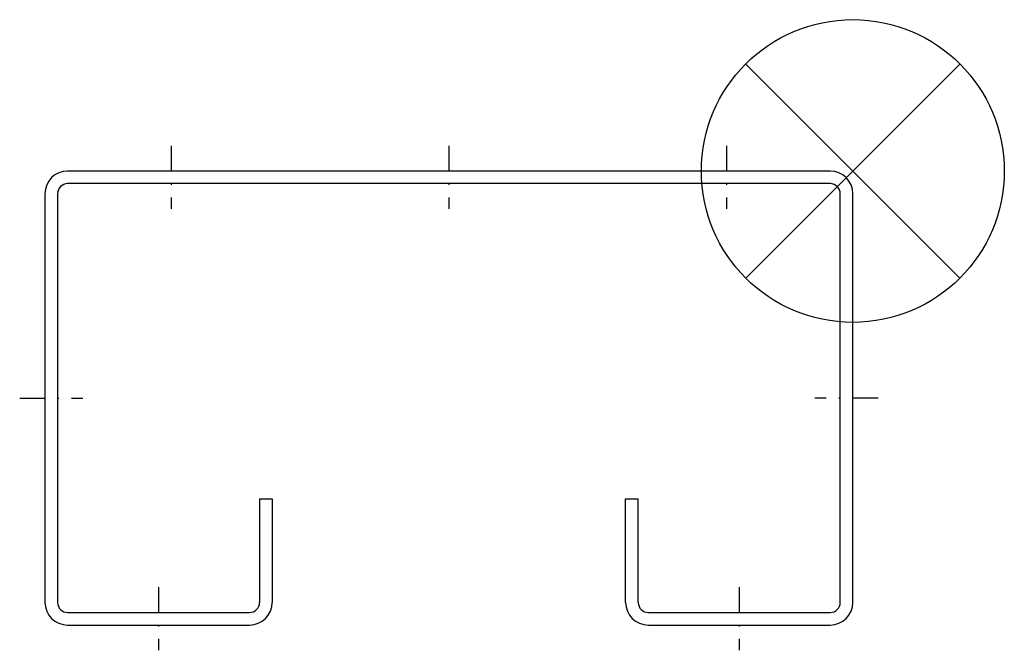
# Model space of a CAD drawing. Header units: millimetres. Extents: x 149 to 344, y 41 to 166.
import ezdxf

# ---------------------------------------------------------------- set-up
doc = ezdxf.new("R2010")
doc.units = ezdxf.units.MM
doc.linetypes.add('STRICHPUNKT', pattern=[1.025, 0.5, -0.25, 0.025, -0.25])

# ---------------------------------------------------------------- blocks, each defined once
blk = doc.blocks.new('ZOP')
at = {"color": 6}
for p, q in [((21.21, 21.21), (-21.21, -21.21)), ((-21.21, 21.21), (21.21, -21.21))]:
    blk.add_line(p, q, dxfattribs=at)
blk.add_circle((0, 0), 30, dxfattribs=at)

msp = doc.modelspace()

# ---------------------------------------------------------------- linework, layer by layer
at = {"linetype": 'STRICHPUNKT', "ltscale": 10}
for p, q in [((178.66, 140.59), (178.66, 128.09)), ((233.66, 140.59), (233.66, 128.09)), ((288.66, 140.59), (288.66, 128.09)), ((148.66, 90.59), (161.16, 90.59)), ((318.66, 90.59), (306.16, 90.59)), ((176.16, 53.09), (176.16, 40.59)), ((291.16, 53.09), (291.16, 40.59))]:
    msp.add_line(p, q, dxfattribs=at)
for p, q in [((309.16, 135.59), (158.16, 135.59)), ((309.16, 133.09), (158.16, 133.09)), ((153.66, 131.09), (153.66, 50.09)), ((156.16, 131.09), (156.16, 50.09)), ((311.16, 50.09), (311.16, 131.09)), ((313.66, 50.09), (313.66, 131.09)), ((196.16, 70.59), (198.66, 70.59)), ((196.16, 70.59), (196.16, 50.09)), ((198.66, 70.59), (198.66, 50.09)), ((268.66, 50.09), (268.66, 70.59)), ((268.66, 70.59), (271.16, 70.59)), ((271.16, 50.09), (271.16, 70.59)), ((158.16, 48.09), (194.16, 48.09)), ((273.16, 48.09), (309.16, 48.09)), ((158.16, 45.59), (194.16, 45.59)), ((273.16, 45.59), (309.16, 45.59))]:
    msp.add_line(p, q)
for centre, radius, start, end in [((158.16, 131.09), 4.5, 90, 180), ((309.16, 131.09), 4.5, 0, 90), ((158.16, 131.09), 2, 90, 180), ((309.16, 131.09), 2, 0, 90), ((158.16, 50.09), 4.5, 180, 270), ((158.16, 50.09), 2, 180, 270), ((194.16, 50.09), 4.5, 270, 0), ((194.16, 50.09), 2, 270, 0), ((273.16, 50.09), 4.5, 180, 270), ((273.16, 50.09), 2, 180, 270), ((309.16, 50.09), 2, 270, 0), ((309.16, 50.09), 4.5, 270, 0)]:
    msp.add_arc(centre, radius, start, end)

# ---------------------------------------------------------------- block references
msp.add_blockref('ZOP', (313.66, 135.59))

doc.saveas('drawing.dxf')
